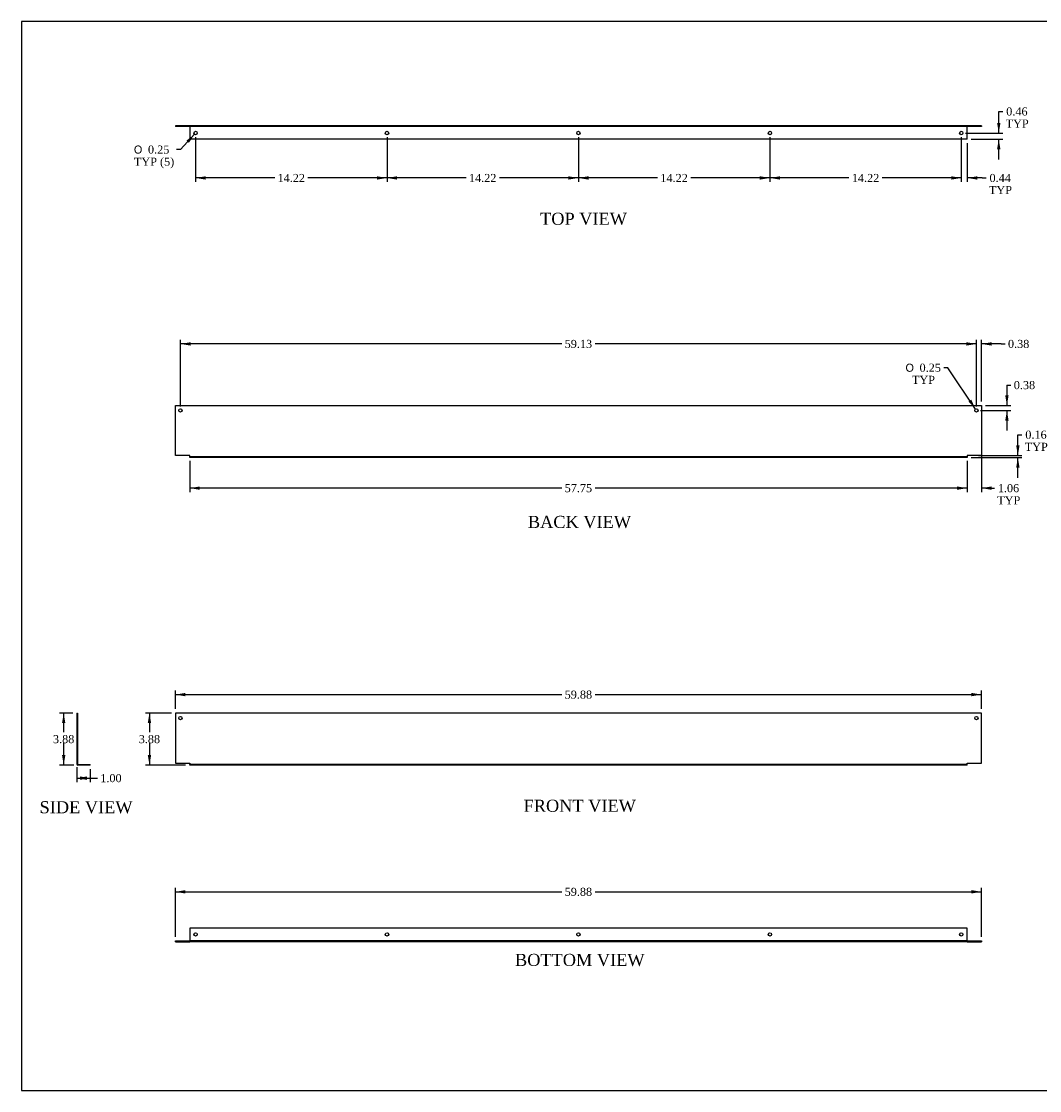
# Model space of a CAD drawing. Header units: inches. Extents: x 0 to 120, y -1 to 80.
# Tile 1 of 2: x 0 to 76, y 0 to 80. Entities that reach past the tile are written whole.
import ezdxf
from ezdxf.enums import TextEntityAlignment as Align
from ezdxf.lldxf.tags import DXFTag

# ---------------------------------------------------------------- set-up
doc = ezdxf.new("R2010")
doc.units = ezdxf.units.IN
doc.header["$MEASUREMENT"] = 0
doc.layers.add('COM55547-18', color=7, linetype='Continuous')
doc.layers.add('Default', color=7, linetype='Continuous')
doc.styles.add('SEACAD_Solid_Edge_ANSI1_Symbols', font='txt')
doc.styles.add('SEACAD_Times_New_Roman', font='times.ttf')
tags = doc.linetypes.add('HIDDEN2', pattern=[0.1875, 0.125, -0.0625]).pattern_tags.tags
tags[6:7] = [DXFTag(74, 4), DXFTag(75, 0), DXFTag(340, '0'), DXFTag(46, 0.0), DXFTag(50, 0.0), DXFTag(44, 0.0), DXFTag(45, 0.0)]
tags[4:5] = [DXFTag(74, 4), DXFTag(75, 0), DXFTag(340, '0'), DXFTag(46, 0.0), DXFTag(50, 0.0), DXFTag(44, 0.0), DXFTag(45, 0.0)]
doc.dimstyles.new('HAMMOND_(STH_-_120x80)', dxfattribs={"dimtxt": 0.6, "dimasz": 0.75, "dimexe": 0.3, "dimexo": 0.3, "dimgap": 0.15, "dimtad": 0, "dimtih": 1, "dimtoh": 1, "dimzin": 0, "dimdsep": 46, "dimtxsty": 'SEACAD_Times_New_Roman', "dimblk1": '_SE_FILLED', "dimblk2": '_SE_FILLED', "dimsah": 1, "dimcen": 0.3, "dimadec": 0, "dimazin": 0, "dimtfac": 0.8, "dimtofl": 0, "dimtmove": 0, "dimatfit": 3, "dimfxl": 1, "dimtolj": 1, "dimtzin": 0, "dimarcsym": 0})

# ---------------------------------------------------------------- blocks, each defined once
blk = doc.blocks.new('SE')
at = {"layer": 'COM55547-18', "color": 7, "linetype": 'Continuous'}
for p, q in [((11.883, 28.274), (11.883, 24.555)), ((71.758, 28.274), (11.883, 28.274)), ((71.758, 24.555), (71.758, 28.274)), ((11.883, 24.555), (12.945, 24.555)), ((12.945, 24.555), (12.945, 24.485)), ((12.945, 24.485), (12.945, 24.456)), ((70.695, 24.456), (12.945, 24.456)), ((12.945, 24.399), (12.945, 24.456)), ((70.695, 24.399), (12.945, 24.399)), ((70.695, 24.485), (70.695, 24.555)), ((70.695, 24.555), (71.758, 24.555)), ((70.695, 24.456), (70.695, 24.485)), ((70.695, 24.399), (70.695, 24.456))]:
    blk.add_line(p, q, dxfattribs=at)
at = {"layer": 'COM55547-18', "color": 7, "linetype": 'HIDDEN2'}
for p, q in [((13.258, 24.456), (13.258, 24.399)), ((13.508, 24.399), (13.508, 24.456)), ((27.476, 24.456), (27.476, 24.399)), ((27.726, 24.399), (27.726, 24.456)), ((41.695, 24.456), (41.695, 24.399)), ((41.945, 24.399), (41.945, 24.456)), ((55.914, 24.456), (55.914, 24.399)), ((56.164, 24.399), (56.164, 24.456)), ((70.133, 24.456), (70.133, 24.399)), ((70.383, 24.399), (70.383, 24.456))]:
    blk.add_line(p, q, dxfattribs=at)
at = {"layer": 'COM55547-18', "color": 7, "linetype": 'Continuous'}
for centre in [(12.258, 27.899), (71.383, 27.899)]:
    blk.add_circle(centre, 0.125, dxfattribs=at)
blk = doc.blocks.new('SE1')
at = {"layer": 'COM55547-18', "color": 7, "linetype": 'Continuous'}
for p, q in [((4.555, 28.274), (4.555, 24.555)), ((4.555, 28.274), (4.612, 28.274)), ((4.612, 28.274), (4.612, 24.555)), ((4.555, 24.555), (4.612, 24.555)), ((4.555, 24.555), (4.555, 24.485)), ((4.612, 24.555), (4.612, 24.485)), ((4.641, 24.456), (5.555, 24.456)), ((5.555, 24.399), (4.641, 24.399)), ((5.555, 24.399), (5.555, 24.456))]:
    blk.add_line(p, q, dxfattribs=at)
at = {"layer": 'COM55547-18', "color": 7, "linetype": 'HIDDEN2'}
for p, q in [((4.612, 28.024), (4.555, 28.024)), ((4.555, 27.774), (4.612, 27.774)), ((4.973, 24.456), (4.973, 24.399)), ((5.223, 24.399), (5.223, 24.456))]:
    blk.add_line(p, q, dxfattribs=at)
at = {"layer": 'COM55547-18', "color": 7, "linetype": 'Continuous'}
for radius in [0.086, 0.029]:
    blk.add_arc((4.641, 24.485), radius, 180, 270, dxfattribs=at)
blk = doc.blocks.new('SE3')
at = {"layer": 'COM55547-18', "color": 7, "linetype": 'Continuous'}
for p, q in [((11.883, 51.118), (71.758, 51.118)), ((11.883, 47.4), (11.883, 51.118)), ((71.758, 51.118), (71.758, 47.4)), ((12.945, 47.4), (11.883, 47.4)), ((12.945, 47.329), (12.945, 47.4)), ((12.945, 47.243), (12.945, 47.329)), ((70.695, 47.243), (12.945, 47.243)), ((71.758, 47.4), (70.695, 47.4)), ((70.695, 47.4), (70.695, 47.329)), ((70.695, 47.329), (70.695, 47.243))]:
    blk.add_line(p, q, dxfattribs=at)
at = {"layer": 'COM55547-18', "color": 7, "linetype": 'HIDDEN2'}
for p, q in [((70.695, 47.3), (12.945, 47.3)), ((13.258, 47.3), (13.258, 47.243)), ((13.508, 47.243), (13.508, 47.3)), ((27.476, 47.3), (27.476, 47.243)), ((27.726, 47.243), (27.726, 47.3)), ((41.695, 47.3), (41.695, 47.243)), ((41.945, 47.243), (41.945, 47.3)), ((55.914, 47.3), (55.914, 47.243)), ((56.164, 47.243), (56.164, 47.3)), ((70.133, 47.3), (70.133, 47.243)), ((70.383, 47.243), (70.383, 47.3))]:
    blk.add_line(p, q, dxfattribs=at)
at = {"layer": 'COM55547-18', "color": 7, "linetype": 'Continuous'}
for centre in [(12.258, 50.743), (71.383, 50.743)]:
    blk.add_circle(centre, 0.125, dxfattribs=at)
blk = doc.blocks.new('SE4')
at = {"layer": 'COM55547-18', "color": 7, "linetype": 'Continuous'}
for p, q in [((11.883, 71.888), (11.883, 71.831)), ((71.758, 71.888), (11.883, 71.888)), ((71.758, 71.831), (11.883, 71.831)), ((12.945, 71.831), (12.945, 71.802)), ((12.945, 71.802), (12.945, 70.888)), ((70.695, 71.802), (70.695, 71.831)), ((70.695, 70.888), (70.695, 71.802)), ((71.758, 71.888), (71.758, 71.831)), ((70.695, 70.888), (12.945, 70.888))]:
    blk.add_line(p, q, dxfattribs=at)
at = {"layer": 'COM55547-18', "color": 7, "linetype": 'HIDDEN2'}
for p, q in [((12.133, 71.888), (12.133, 71.831)), ((12.383, 71.831), (12.383, 71.888)), ((12.945, 71.888), (12.945, 71.831)), ((70.695, 71.888), (70.695, 71.831)), ((71.258, 71.888), (71.258, 71.831)), ((71.508, 71.831), (71.508, 71.888))]:
    blk.add_line(p, q, dxfattribs=at)
at = {"layer": 'COM55547-18', "color": 7, "linetype": 'Continuous'}
for centre in [(13.383, 71.345), (27.601, 71.345), (41.82, 71.345), (56.039, 71.345), (70.258, 71.345)]:
    blk.add_circle(centre, 0.125, dxfattribs=at)
blk = doc.blocks.new('SE5')
at = {"layer": 'COM55547-18', "color": 7, "linetype": 'Continuous'}
for p, q in [((70.695, 12.29), (12.945, 12.29)), ((12.945, 12.29), (12.945, 11.376)), ((70.695, 11.376), (70.695, 12.29)), ((11.883, 11.29), (11.883, 11.347)), ((11.883, 11.347), (12.945, 11.347)), ((11.883, 11.29), (12.945, 11.29)), ((12.945, 11.29), (12.945, 11.376)), ((70.695, 11.29), (12.945, 11.29)), ((70.695, 11.376), (70.695, 11.29)), ((70.695, 11.347), (71.758, 11.347)), ((70.695, 11.29), (71.758, 11.29)), ((71.758, 11.347), (71.758, 11.29))]:
    blk.add_line(p, q, dxfattribs=at)
at = {"layer": 'COM55547-18', "color": 7, "linetype": 'HIDDEN2'}
for p, q in [((12.133, 11.347), (12.133, 11.29)), ((12.383, 11.29), (12.383, 11.347)), ((70.695, 11.347), (12.945, 11.347)), ((71.258, 11.347), (71.258, 11.29)), ((71.508, 11.29), (71.508, 11.347))]:
    blk.add_line(p, q, dxfattribs=at)
at = {"layer": 'COM55547-18', "color": 7, "linetype": 'Continuous'}
for centre in [(13.383, 11.833), (27.601, 11.833), (41.82, 11.833), (56.039, 11.833), (70.258, 11.833)]:
    blk.add_circle(centre, 0.125, dxfattribs=at)
blk = doc.blocks.new('DMBLK7006')
at = {"layer": 'Default', "linetype": 'Continuous', "transparency": 16777216}
for points in [[(12.633, 29.766), (11.883, 29.641), (12.633, 29.516)], [(71.008, 29.766), (71.008, 29.516), (71.758, 29.641)]]:
    blk.add_hatch(color=7, dxfattribs=at).paths.add_polyline_path(points)
at = {"layer": 'Default', "color": 7, "linetype": 'Continuous', "transparency": 16777216}
for p, q in [((11.883, 28.574), (11.883, 29.941)), ((11.883, 29.641), (40.586, 29.641)), ((43.054, 29.641), (71.758, 29.641)), ((71.758, 28.574), (71.758, 29.941))]:
    blk.add_line(p, q, dxfattribs=at)
at = {"layer": 'Default', "color": 7, "linetype": 'Continuous', "transparency": 16777216, "style": 'SEACAD_Times_New_Roman'}
blk.add_text('59.88', height=0.6, dxfattribs=at).set_placement((40.796, 29.941), align=Align.TOP_LEFT)
blk = doc.blocks.new('_SE_FILLED')
at = {"color": 0}
blk.add_line((0, 0), (-1, 0), dxfattribs=at)
blk.add_solid([(0, 0), (-1, -0.1665), (-1, 0.1665), (0, 0)], dxfattribs=at)
blk = doc.blocks.new('DMBLK7007')
at = {"layer": 'Default', "linetype": 'Continuous', "transparency": 16777216}
for points in [[(9.831, 27.524), (10.081, 27.524), (9.956, 28.274)], [(9.831, 25.149), (9.956, 24.399), (10.081, 25.149)]]:
    blk.add_hatch(color=7, dxfattribs=at).paths.add_polyline_path(points)
at = {"layer": 'Default', "color": 7, "linetype": 'Continuous', "transparency": 16777216}
for p, q in [((11.583, 28.274), (9.656, 28.274)), ((9.956, 28.274), (9.956, 26.846)), ((9.956, 26.036), (9.956, 24.399)), ((12.645, 24.399), (9.656, 24.399))]:
    blk.add_line(p, q, dxfattribs=at)
at = {"layer": 'Default', "color": 7, "linetype": 'Continuous', "transparency": 16777216, "style": 'SEACAD_Times_New_Roman'}
blk.add_text('3.88', height=0.6, dxfattribs=at).set_placement((9.16, 26.636), align=Align.TOP_LEFT)
blk = doc.blocks.new('DMBLK7008')
at = {"layer": 'Default', "linetype": 'Continuous', "transparency": 16777216}
for points in [[(73.166, 72.095), (72.916, 72.095), (73.041, 71.345)], [(73.166, 70.138), (73.041, 70.888), (72.916, 70.138)]]:
    blk.add_hatch(color=7, dxfattribs=at).paths.add_polyline_path(points)
at = {"layer": 'Default', "color": 7, "linetype": 'Continuous', "transparency": 16777216}
for p, q in [((73.041, 72.947), (73.341, 72.947)), ((73.041, 71.345), (73.041, 72.947)), ((70.558, 71.345), (73.341, 71.345)), ((70.995, 70.888), (73.341, 70.888)), ((73.041, 69.388), (73.041, 70.888))]:
    blk.add_line(p, q, dxfattribs=at)
at = {"layer": 'Default', "color": 7, "linetype": 'Continuous', "transparency": 16777216, "style": 'SEACAD_Times_New_Roman'}
for s, p in [('0.46', (73.594, 73.247)), ('TYP', (73.551, 72.347))]:
    blk.add_text(s, height=0.6, dxfattribs=at).set_placement(p, align=Align.TOP_LEFT)
blk = doc.blocks.new('DMBLK7009')
at = {"layer": 'Default', "linetype": 'Continuous', "transparency": 16777216}
blk.add_hatch(color=7, dxfattribs=at).paths.add_polyline_path([(12.888, 70.613), (13.299, 71.253), (12.703, 70.78)])
at = {"layer": 'Default', "color": 7, "linetype": 'Continuous', "transparency": 16777216}
for p, q in [((13.299, 71.253), (12.269, 70.115)), ((12.269, 70.115), (11.969, 70.115))]:
    blk.add_line(p, q, dxfattribs=at)
for s, style, p in [('O', 'SEACAD_Solid_Edge_ANSI1_Symbols', (8.802, 70.415)), ('0.25', 'SEACAD_Times_New_Roman', (9.846, 70.415)), ('TYP (5)', 'SEACAD_Times_New_Roman', (8.802, 69.515))]:
    blk.add_text(s, height=0.6, dxfattribs=dict(at, style=style)).set_placement(p, align=Align.TOP_LEFT)
blk = doc.blocks.new('DMBLK7010')
at = {"layer": 'Default', "linetype": 'Continuous', "transparency": 16777216}
for points in [[(3.461, 27.524), (3.711, 27.524), (3.586, 28.274)], [(3.461, 25.149), (3.586, 24.399), (3.711, 25.149)]]:
    blk.add_hatch(color=7, dxfattribs=at).paths.add_polyline_path(points)
at = {"layer": 'Default', "color": 7, "linetype": 'Continuous', "transparency": 16777216}
for p, q in [((4.255, 28.274), (3.286, 28.274)), ((3.586, 26.846), (3.586, 28.274)), ((3.586, 24.399), (3.586, 26.036)), ((4.341, 24.399), (3.286, 24.399))]:
    blk.add_line(p, q, dxfattribs=at)
at = {"layer": 'Default', "color": 7, "linetype": 'Continuous', "transparency": 16777216, "style": 'SEACAD_Times_New_Roman'}
blk.add_text('3.88', height=0.6, dxfattribs=at).set_placement((2.79, 26.636), align=Align.TOP_LEFT)
blk = doc.blocks.new('DMBLK7011')
at = {"layer": 'Default', "linetype": 'Continuous', "transparency": 16777216}
for points in [[(5.305, 23.312), (5.305, 23.562), (4.555, 23.437)], [(4.805, 23.312), (5.555, 23.437), (4.805, 23.562)]]:
    blk.add_hatch(color=7, dxfattribs=at).paths.add_polyline_path(points)
at = {"layer": 'Default', "color": 7, "linetype": 'Continuous', "transparency": 16777216}
for p, q in [((4.555, 24.255), (4.555, 23.137)), ((5.555, 24.099), (5.555, 23.137)), ((4.555, 23.437), (5.793, 23.437)), ((5.793, 23.437), (6.093, 23.437))]:
    blk.add_line(p, q, dxfattribs=at)
at = {"layer": 'Default', "color": 7, "linetype": 'Continuous', "transparency": 16777216, "style": 'SEACAD_Times_New_Roman'}
blk.add_text('1.00', height=0.6, dxfattribs=at).set_placement((6.303, 23.737), align=Align.TOP_LEFT)
blk = doc.blocks.new('DMBLK7013')
at = {"layer": 'Default', "linetype": 'Continuous', "transparency": 16777216}
for points in [[(74.584, 48.15), (74.334, 48.15), (74.459, 47.4)], [(74.584, 46.493), (74.459, 47.243), (74.334, 46.493)]]:
    blk.add_hatch(color=7, dxfattribs=at).paths.add_polyline_path(points)
at = {"layer": 'Default', "color": 7, "linetype": 'Continuous', "transparency": 16777216}
for p, q in [((74.459, 48.943), (74.759, 48.943)), ((74.459, 47.4), (74.459, 48.943)), ((70.995, 47.243), (74.759, 47.243)), ((71.526, 47.4), (74.759, 47.4)), ((74.459, 45.743), (74.459, 47.243))]:
    blk.add_line(p, q, dxfattribs=at)
at = {"layer": 'Default', "color": 7, "linetype": 'Continuous', "transparency": 16777216, "style": 'SEACAD_Times_New_Roman'}
for s, p in [('0.16', (75.012, 49.243)), ('TYP', (74.969, 48.343))]:
    blk.add_text(s, height=0.6, dxfattribs=at).set_placement(p, align=Align.TOP_LEFT)
blk = doc.blocks.new('DMBLK7014')
at = {"layer": 'Default', "linetype": 'Continuous', "transparency": 16777216}
for points in [[(28.351, 67.883), (28.351, 68.133), (27.601, 68.008)], [(41.07, 67.883), (41.82, 68.008), (41.07, 68.133)]]:
    blk.add_hatch(color=7, dxfattribs=at).paths.add_polyline_path(points)
at = {"layer": 'Default', "color": 7, "linetype": 'Continuous', "transparency": 16777216}
for p, q in [((27.601, 71.045), (27.601, 67.708)), ((41.82, 71.045), (41.82, 67.708)), ((33.477, 68.008), (27.601, 68.008)), ((41.82, 68.008), (35.944, 68.008))]:
    blk.add_line(p, q, dxfattribs=at)
at = {"layer": 'Default', "color": 7, "linetype": 'Continuous', "transparency": 16777216, "style": 'SEACAD_Times_New_Roman'}
blk.add_text('14.22', height=0.6, dxfattribs=at).set_placement((33.687, 68.308), align=Align.TOP_LEFT)
blk = doc.blocks.new('DMBLK7015')
at = {"layer": 'Default', "linetype": 'Continuous', "transparency": 16777216}
for points in [[(14.133, 67.883), (14.133, 68.133), (13.383, 68.008)], [(26.851, 67.883), (27.601, 68.008), (26.851, 68.133)]]:
    blk.add_hatch(color=7, dxfattribs=at).paths.add_polyline_path(points)
at = {"layer": 'Default', "color": 7, "linetype": 'Continuous', "transparency": 16777216}
for p, q in [((13.383, 71.045), (13.383, 67.708)), ((27.601, 71.045), (27.601, 67.708)), ((19.258, 68.008), (13.383, 68.008)), ((27.601, 68.008), (21.726, 68.008))]:
    blk.add_line(p, q, dxfattribs=at)
at = {"layer": 'Default', "color": 7, "linetype": 'Continuous', "transparency": 16777216, "style": 'SEACAD_Times_New_Roman'}
blk.add_text('14.22', height=0.6, dxfattribs=at).set_placement((19.468, 68.308), align=Align.TOP_LEFT)
blk = doc.blocks.new('DMBLK7016')
at = {"layer": 'Default', "linetype": 'Continuous', "transparency": 16777216}
for points in [[(42.57, 67.883), (42.57, 68.133), (41.82, 68.008)], [(55.289, 67.883), (56.039, 68.008), (55.289, 68.133)]]:
    blk.add_hatch(color=7, dxfattribs=at).paths.add_polyline_path(points)
at = {"layer": 'Default', "color": 7, "linetype": 'Continuous', "transparency": 16777216}
for p, q in [((41.82, 70.92), (41.82, 67.708)), ((56.039, 71.045), (56.039, 67.708)), ((47.696, 68.008), (41.82, 68.008)), ((56.039, 68.008), (50.163, 68.008))]:
    blk.add_line(p, q, dxfattribs=at)
at = {"layer": 'Default', "color": 7, "linetype": 'Continuous', "transparency": 16777216, "style": 'SEACAD_Times_New_Roman'}
blk.add_text('14.22', height=0.6, dxfattribs=at).set_placement((47.906, 68.308), align=Align.TOP_LEFT)
blk = doc.blocks.new('DMBLK7017')
at = {"layer": 'Default', "linetype": 'Continuous', "transparency": 16777216}
for points in [[(69.508, 67.883), (70.258, 68.008), (69.508, 68.133)], [(71.445, 67.883), (71.445, 68.133), (70.695, 68.008)]]:
    blk.add_hatch(color=7, dxfattribs=at).paths.add_polyline_path(points)
at = {"layer": 'Default', "color": 7, "linetype": 'Continuous', "transparency": 16777216}
for p, q in [((70.258, 71.045), (70.258, 67.708)), ((70.695, 70.588), (70.695, 67.708)), ((70.258, 68.008), (68.758, 68.008)), ((71.801, 68.008), (70.695, 68.008)), ((71.801, 68.008), (72.101, 68.008))]:
    blk.add_line(p, q, dxfattribs=at)
at = {"layer": 'Default', "color": 7, "linetype": 'Continuous', "transparency": 16777216, "style": 'SEACAD_Times_New_Roman'}
for s, p in [('0.44', (72.354, 68.308)), ('TYP', (72.311, 67.408))]:
    blk.add_text(s, height=0.6, dxfattribs=at).set_placement(p, align=Align.TOP_LEFT)
blk = doc.blocks.new('DMBLK7018')
at = {"layer": 'Default', "linetype": 'Continuous', "transparency": 16777216}
for points in [[(56.789, 67.883), (56.789, 68.133), (56.039, 68.008)], [(69.508, 67.883), (70.258, 68.008), (69.508, 68.133)]]:
    blk.add_hatch(color=7, dxfattribs=at).paths.add_polyline_path(points)
at = {"layer": 'Default', "color": 7, "linetype": 'Continuous', "transparency": 16777216}
for p, q in [((56.039, 71.045), (56.039, 67.708)), ((70.258, 71.045), (70.258, 67.708)), ((61.914, 68.008), (56.039, 68.008)), ((70.258, 68.008), (64.382, 68.008))]:
    blk.add_line(p, q, dxfattribs=at)
at = {"layer": 'Default', "color": 7, "linetype": 'Continuous', "transparency": 16777216, "style": 'SEACAD_Times_New_Roman'}
blk.add_text('14.22', height=0.6, dxfattribs=at).set_placement((62.124, 68.308), align=Align.TOP_LEFT)
blk = doc.blocks.new('DMBLK7019')
at = {"layer": 'Default', "linetype": 'Continuous', "transparency": 16777216}
for points in [[(12.633, 15.121), (11.883, 14.996), (12.633, 14.871)], [(71.008, 15.121), (71.008, 14.871), (71.758, 14.996)]]:
    blk.add_hatch(color=7, dxfattribs=at).paths.add_polyline_path(points)
at = {"layer": 'Default', "color": 7, "linetype": 'Continuous', "transparency": 16777216}
for p, q in [((11.883, 11.647), (11.883, 15.296)), ((71.758, 11.647), (71.758, 15.296)), ((11.883, 14.996), (40.586, 14.996)), ((43.054, 14.996), (71.758, 14.996))]:
    blk.add_line(p, q, dxfattribs=at)
at = {"layer": 'Default', "color": 7, "linetype": 'Continuous', "transparency": 16777216, "style": 'SEACAD_Times_New_Roman'}
blk.add_text('59.88', height=0.6, dxfattribs=at).set_placement((40.796, 15.296), align=Align.TOP_LEFT)
blk = doc.blocks.new('DMBLK7020')
at = {"layer": 'Default', "linetype": 'Continuous', "transparency": 16777216}
for points in [[(69.945, 44.848), (70.695, 44.973), (69.945, 45.098)], [(72.508, 44.848), (72.508, 45.098), (71.758, 44.973)]]:
    blk.add_hatch(color=7, dxfattribs=at).paths.add_polyline_path(points)
at = {"layer": 'Default', "color": 7, "linetype": 'Continuous', "transparency": 16777216}
for p, q in [((71.758, 48.959), (71.758, 44.673)), ((70.695, 47), (70.695, 44.673)), ((70.695, 44.973), (69.195, 44.973)), ((72.418, 44.973), (71.758, 44.973)), ((72.418, 44.973), (72.718, 44.973))]:
    blk.add_line(p, q, dxfattribs=at)
at = {"layer": 'Default', "color": 7, "linetype": 'Continuous', "transparency": 16777216, "style": 'SEACAD_Times_New_Roman'}
for s, p in [('1.06', (72.971, 45.273)), ('TYP', (72.928, 44.373))]:
    blk.add_text(s, height=0.6, dxfattribs=at).set_placement(p, align=Align.TOP_LEFT)
blk = doc.blocks.new('DMBLK7021')
at = {"layer": 'Default', "linetype": 'Continuous', "transparency": 16777216}
for points in [[(13.695, 44.848), (13.695, 45.098), (12.945, 44.973)], [(69.945, 44.848), (70.695, 44.973), (69.945, 45.098)]]:
    blk.add_hatch(color=7, dxfattribs=at).paths.add_polyline_path(points)
at = {"layer": 'Default', "color": 7, "linetype": 'Continuous', "transparency": 16777216}
for p, q in [((12.945, 47), (12.945, 44.673)), ((70.695, 47), (70.695, 44.673)), ((40.586, 44.973), (12.945, 44.973)), ((70.695, 44.973), (43.054, 44.973))]:
    blk.add_line(p, q, dxfattribs=at)
at = {"layer": 'Default', "color": 7, "linetype": 'Continuous', "transparency": 16777216, "style": 'SEACAD_Times_New_Roman'}
blk.add_text('57.75', height=0.6, dxfattribs=at).set_placement((40.796, 45.273), align=Align.TOP_LEFT)
blk = doc.blocks.new('DMBLK7023')
at = {"layer": 'Default', "linetype": 'Continuous', "transparency": 16777216}
for points in [[(70.633, 55.809), (70.633, 55.559), (71.383, 55.684)], [(72.508, 55.809), (71.758, 55.684), (72.508, 55.559)]]:
    blk.add_hatch(color=7, dxfattribs=at).paths.add_polyline_path(points)
at = {"layer": 'Default', "color": 7, "linetype": 'Continuous', "transparency": 16777216}
for p, q in [((71.383, 55.684), (69.883, 55.684)), ((71.383, 51.043), (71.383, 55.984)), ((71.758, 51.418), (71.758, 55.984)), ((73.214, 55.684), (71.758, 55.684)), ((73.214, 55.684), (73.514, 55.684))]:
    blk.add_line(p, q, dxfattribs=at)
at = {"layer": 'Default', "color": 7, "linetype": 'Continuous', "transparency": 16777216, "style": 'SEACAD_Times_New_Roman'}
blk.add_text('0.38', height=0.6, dxfattribs=at).set_placement((73.724, 55.984), align=Align.TOP_LEFT)
blk = doc.blocks.new('DMBLK7024')
at = {"layer": 'Default', "linetype": 'Continuous', "transparency": 16777216}
for points in [[(13.008, 55.809), (12.258, 55.684), (13.008, 55.559)], [(70.633, 55.809), (70.633, 55.559), (71.383, 55.684)]]:
    blk.add_hatch(color=7, dxfattribs=at).paths.add_polyline_path(points)
at = {"layer": 'Default', "color": 7, "linetype": 'Continuous', "transparency": 16777216}
for p, q in [((12.258, 51.043), (12.258, 55.984)), ((40.586, 55.684), (12.258, 55.684)), ((71.383, 55.684), (43.054, 55.684)), ((71.383, 51.043), (71.383, 55.984))]:
    blk.add_line(p, q, dxfattribs=at)
at = {"layer": 'Default', "color": 7, "linetype": 'Continuous', "transparency": 16777216, "style": 'SEACAD_Times_New_Roman'}
blk.add_text('59.13', height=0.6, dxfattribs=at).set_placement((40.796, 55.984), align=Align.TOP_LEFT)
blk = doc.blocks.new('DMBLK7025')
at = {"layer": 'Default', "linetype": 'Continuous', "transparency": 16777216}
for points in [[(73.771, 51.868), (73.521, 51.868), (73.646, 51.118)], [(73.771, 49.993), (73.646, 50.743), (73.521, 49.993)]]:
    blk.add_hatch(color=7, dxfattribs=at).paths.add_polyline_path(points)
at = {"layer": 'Default', "color": 7, "linetype": 'Continuous', "transparency": 16777216}
for p, q in [((73.646, 52.625), (73.946, 52.625)), ((73.646, 52.625), (73.646, 51.118)), ((72.058, 51.118), (73.946, 51.118)), ((71.683, 50.743), (73.946, 50.743)), ((73.646, 50.743), (73.646, 49.243))]:
    blk.add_line(p, q, dxfattribs=at)
at = {"layer": 'Default', "color": 7, "linetype": 'Continuous', "transparency": 16777216, "style": 'SEACAD_Times_New_Roman'}
blk.add_text('0.38', height=0.6, dxfattribs=at).set_placement((74.156, 52.925), align=Align.TOP_LEFT)
blk = doc.blocks.new('DMBLK7026')
at = {"layer": 'Default', "linetype": 'Continuous', "transparency": 16777216}
blk.add_hatch(color=7, dxfattribs=at).paths.add_polyline_path([(70.792, 51.401), (71.313, 50.847), (71, 51.54)])
at = {"layer": 'Default', "color": 7, "linetype": 'Continuous', "transparency": 16777216}
for p, q in [((69.26, 53.916), (68.96, 53.916)), ((71.313, 50.847), (69.26, 53.916))]:
    blk.add_line(p, q, dxfattribs=at)
for s, style, p in [('O', 'SEACAD_Solid_Edge_ANSI1_Symbols', (66.113, 54.216)), ('0.25', 'SEACAD_Times_New_Roman', (67.157, 54.216)), ('TYP', 'SEACAD_Times_New_Roman', (66.592, 53.316))]:
    blk.add_text(s, height=0.6, dxfattribs=dict(at, style=style)).set_placement(p, align=Align.TOP_LEFT)
blk = doc.blocks.new('BORDER')
at = {"layer": 'Default', "color": 7, "linetype": 'Continuous'}
for p, q in [((0, 27.86), (-41.86, 27.86)), ((-41.86, 27.86), (-41.86, 0)), ((-41.86, 0), (0, 0))]:
    blk.add_line(p, q, dxfattribs=at)

msp = doc.modelspace()

# ---------------------------------------------------------------- block references
at = {"layer": 'Default', "color": 7, "xscale": 2.85, "yscale": 2.85, "zscale": 2.85}
msp.add_blockref('BORDER', (119.744, 0.233), dxfattribs=at)
at = {"layer": 'Default'}
for name in ['SE4', 'SE3', 'SE1', 'SE', 'SE5']:
    msp.add_blockref(name, (0, 0), dxfattribs=at)

# ---------------------------------------------------------------- texts
at = {"layer": 'Default', "color": 7, "linetype": 'Continuous', "style": 'SEACAD_Times_New_Roman'}
for s, p in [('TOP VIEW', (38.971, 65.428)), ('BACK VIEW', (38.066, 42.914)), ('SIDE VIEW', (1.795, 21.727)), ('FRONT VIEW', (37.747, 21.837)), ('BOTTOM VIEW', (37.107, 10.39))]:
    msp.add_text(s, height=0.9, dxfattribs=at).set_placement(p, align=Align.TOP_LEFT)

# ---------------------------------------------------------------- dimensions: what is measured, and where the dimension line sits
at = {"layer": 'Default', "color": 7, "linetype": 'Continuous'}
for base, p1, p2, text, picture, middle in [((73.041, 71.345), (70.695, 70.888), (70.258, 71.345), '\\A1;<>\\PTYP', 'DMBLK7008', (73.341, 72.947)), ((73.646131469, 50.74312128), (71.75753102, 51.11812128), (71.38253102, 50.74312128), '\\A1;<>', 'DMBLK7025', (73.946131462, 52.624635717)), ((74.459, 47.4), (70.695, 47.243), (71.226, 47.4), '\\A1;<>\\PTYP', 'DMBLK7013', (74.759, 48.943))]:
    dim = msp.add_linear_dim(base=base, p1=p1, p2=p2, angle=90, text=text, dimstyle='HAMMOND_(STH_-_120x80)', override={"dimtmove": 1}, dxfattribs=at)
    dim.commit()
    dim.dimension.update_dxf_attribs({"geometry": picture, "text_midpoint": middle, "dimtype": 160})
for p1, p2, text, picture, middle in [((13.466, 71.438), (13.299, 71.253), '\\A1;<>\\PTYP (5)', 'DMBLK7009', (11.969, 70.115)), ((71.452, 50.639), (71.313, 50.847), '\\A1;<>\\PTYP', 'DMBLK7026', (68.96, 53.916))]:
    dim = msp.add_diameter_dim_2p(p1=p1, p2=p2, text=text, dimstyle='HAMMOND_(STH_-_120x80)', dxfattribs=at)
    dim.commit()
    dim.dimension.update_dxf_attribs({"geometry": picture, "text_midpoint": middle, "dimtype": 163})
for base, p1, p2, picture, middle in [((13.383, 68.008), (27.601, 71.345), (13.383, 71.345), 'DMBLK7015', (20.492, 68.008)), ((27.601, 68.008), (41.82, 71.345), (27.601, 71.345), 'DMBLK7014', (34.711, 68.008)), ((41.82, 68.008), (56.039, 71.345), (41.82, 71.22), 'DMBLK7016', (48.929, 68.008)), ((56.039, 68.008), (70.258, 71.345), (56.039, 71.345), 'DMBLK7018', (63.148, 68.008)), ((12.25753102, 55.684331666), (71.38253102, 50.74312128), (12.25753102, 50.74312128), 'DMBLK7024', (41.820030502, 55.684331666)), ((12.945, 44.973), (70.695, 47.3), (12.945, 47.3), 'DMBLK7021', (41.82, 44.973))]:
    dim = msp.add_linear_dim(base=base, p1=p1, p2=p2, text='\\A1;<>', dimstyle='HAMMOND_(STH_-_120x80)', dxfattribs=at)
    dim.commit()
    dim.dimension.update_dxf_attribs({"geometry": picture, "text_midpoint": middle, "dimtype": 160})
for base, p1, p2, text, picture, middle in [((70.258, 68.008), (70.695, 70.888), (70.258, 71.345), '\\A1;<>\\PTYP', 'DMBLK7017', (72.101, 68.008)), ((71.38253102, 55.684331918), (71.75753102, 51.11812128), (71.38253102, 50.74312128), '\\A1;<>', 'DMBLK7023', (73.513736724, 55.684331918)), ((70.695, 44.973), (71.758, 49.259), (70.695, 47.3), '\\A1;<>\\PTYP', 'DMBLK7020', (72.718, 44.973)), ((5.555, 23.437), (4.555, 28.274), (5.555, 24.456), '\\A1;<>', 'DMBLK7011', (6.093, 23.437))]:
    dim = msp.add_linear_dim(base=base, p1=p1, p2=p2, text=text, dimstyle='HAMMOND_(STH_-_120x80)', override={"dimtmove": 1}, dxfattribs=at)
    dim.commit()
    dim.dimension.update_dxf_attribs({"geometry": picture, "text_midpoint": middle, "dimtype": 160})
for base, p1, p2, angle, picture, middle, dimtype in [((11.88253102, 29.641439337), (11.88253102, 28.273522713), (71.75753102, 28.273522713), 0, 'DMBLK7006', (41.820031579, 29.641439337), 161), ((3.586375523, 28.273522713), (4.641084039, 24.398522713), (4.555084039, 28.273522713), 90, 'DMBLK7010', (3.586375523, 26.33602273), 160), ((9.95627674, 24.398522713), (71.75753102, 28.273522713), (12.94503102, 24.398522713), 90, 'DMBLK7007', (9.95627674, 26.336022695), 160), ((11.88253102, 14.995794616), (11.88253102, 11.346634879), (71.75753102, 11.346634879), 0, 'DMBLK7019', (41.820031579, 14.995794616), 161)]:
    dim = msp.add_linear_dim(base=base, p1=p1, p2=p2, angle=angle, text='\\A1;<>', dimstyle='HAMMOND_(STH_-_120x80)', dxfattribs=at)
    dim.commit()
    dim.dimension.update_dxf_attribs({"geometry": picture, "text_midpoint": middle, "dimtype": dimtype})

doc.saveas('drawing.dxf')
